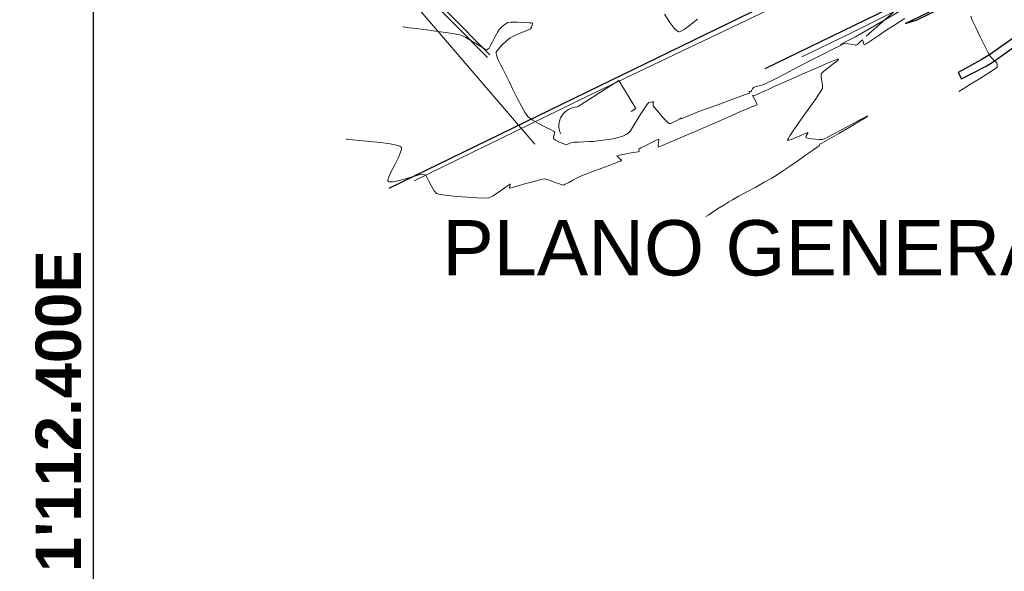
# Model space of a CAD drawing. Header units: metres. Extents: x 1111994 to 1112800, y 1268200 to 1269007.
# Tile 5 of 86: x 1112394 to 1112480, y 1268346 to 1268395. Entities that reach past the tile are written whole.
import ezdxf

# ---------------------------------------------------------------- set-up
doc = ezdxf.new("R2010")
doc.units = ezdxf.units.M
doc.header["$LTSCALE"] = 12.7
doc.header["$MEASUREMENT"] = 0
doc.layers.add('Base', color=251, linetype='Continuous')
doc.styles.add('602000', font='arial.ttf', dxfattribs={"height": 1.5})
doc.styles.add('Estilo_Generado_5', font='arialbd.ttf')

msp = doc.modelspace()

# ---------------------------------------------------------------- linework, layer by layer
at = {"layer": 'Base', "linetype": 'Continuous'}
for p, q in [((1112400, 1269000), (1112400, 1268200)), ((1112400, 1268861.585), (1112400, 1268255.04)), ((1112482.55, 1268394.045), (1112479.138, 1268391.62)), ((1112479.466, 1268391.01), (1112483.181, 1268393.662)), ((1112478.411, 1268391.17), (1112476.383, 1268390.056)), ((1112479.138, 1268391.62), (1112478.411, 1268391.17)), ((1112476.668, 1268389.502), (1112478.829, 1268390.633)), ((1112478.829, 1268390.633), (1112479.466, 1268391.01)), ((1112476.383, 1268390.056), (1112476.668, 1268389.502))]:
    msp.add_line(p, q, dxfattribs=at)
at = {"layer": 'Base', "linetype": 'Continuous', "lineweight": 0}
for p, q in [((1112436.92, 1268394.49), (1112437.458, 1268394.492)), ((1112437.458, 1268394.492), (1112438.065, 1268394.476)), ((1112450.453, 1268395.21), (1112450.915, 1268394.484)), ((1112450.457, 1268395.205), (1112450.919, 1268394.479)), ((1112452.656, 1268394.204), (1112453.352, 1268394.777)), ((1112452.66, 1268394.199), (1112453.356, 1268394.772)), ((1112470.681, 1268394.206), (1112471.269, 1268394.589)), ((1112471.269, 1268394.589), (1112471.67, 1268394.839)), ((1112477.477, 1268395.045), (1112477.62, 1268394.689)), ((1112477.62, 1268394.689), (1112477.917, 1268394.044)), ((1112427.354, 1268394.087), (1112427.411, 1268394.079)), ((1112427.411, 1268394.079), (1112427.572, 1268394.057)), ((1112427.572, 1268394.057), (1112427.917, 1268394.013)), ((1112427.917, 1268394.013), (1112428.526, 1268393.935)), ((1112428.526, 1268393.935), (1112429.443, 1268393.817)), ((1112429.443, 1268393.817), (1112430.419, 1268393.686)), ((1112430.419, 1268393.686), (1112431.332, 1268393.556)), ((1112435.504, 1268393.233), (1112435.725, 1268393.643)), ((1112435.725, 1268393.643), (1112435.866, 1268393.872)), ((1112435.866, 1268393.872), (1112436.081, 1268394.083)), ((1112436.081, 1268394.083), (1112436.373, 1268394.319)), ((1112436.373, 1268394.319), (1112436.625, 1268394.466)), ((1112436.625, 1268394.466), (1112436.92, 1268394.49)), ((1112438.045, 1268393.669), (1112437.565, 1268393.47)), ((1112438.437, 1268393.833), (1112438.045, 1268393.669)), ((1112438.065, 1268394.476), (1112438.483, 1268394.454)), ((1112438.622, 1268393.927), (1112438.437, 1268393.833)), ((1112438.483, 1268394.454), (1112438.698, 1268394.435)), ((1112438.705, 1268394.076), (1112438.622, 1268393.927)), ((1112438.698, 1268394.435), (1112438.774, 1268394.422)), ((1112438.766, 1268394.242), (1112438.705, 1268394.076)), ((1112438.792, 1268394.351), (1112438.766, 1268394.242)), ((1112438.774, 1268394.422), (1112438.788, 1268394.416)), ((1112438.788, 1268394.416), (1112438.793, 1268394.401)), ((1112438.793, 1268394.401), (1112438.792, 1268394.351)), ((1112450.915, 1268394.484), (1112451.271, 1268394.009)), ((1112450.919, 1268394.479), (1112451.275, 1268394.004)), ((1112451.271, 1268394.009), (1112451.507, 1268393.768)), ((1112451.275, 1268394.004), (1112451.511, 1268393.763)), ((1112451.507, 1268393.768), (1112451.641, 1268393.681)), ((1112451.511, 1268393.763), (1112451.645, 1268393.676)), ((1112451.641, 1268393.681), (1112451.7, 1268393.663)), ((1112451.645, 1268393.676), (1112451.704, 1268393.658)), ((1112451.7, 1268393.663), (1112451.754, 1268393.664)), ((1112451.704, 1268393.658), (1112451.758, 1268393.659)), ((1112451.754, 1268393.664), (1112451.894, 1268393.706)), ((1112451.758, 1268393.659), (1112451.898, 1268393.701)), ((1112451.894, 1268393.706), (1112452.177, 1268393.861)), ((1112451.898, 1268393.701), (1112452.181, 1268393.856)), ((1112452.177, 1268393.861), (1112452.656, 1268394.204)), ((1112452.181, 1268393.856), (1112452.66, 1268394.199)), ((1112469.304, 1268393.293), (1112469.996, 1268393.753)), ((1112469.996, 1268393.753), (1112470.681, 1268394.206)), ((1112477.917, 1268394.044), (1112478.291, 1268393.264)), ((1112431.332, 1268393.556), (1112432.06, 1268393.437)), ((1112432.06, 1268393.437), (1112432.483, 1268393.342)), ((1112432.483, 1268393.342), (1112432.918, 1268393.136)), ((1112432.918, 1268393.136), (1112433.493, 1268392.806)), ((1112433.493, 1268392.806), (1112434.075, 1268392.45)), ((1112435.067, 1268392.39), (1112435.265, 1268392.772)), ((1112435.265, 1268392.772), (1112435.504, 1268393.233)), ((1112436.497, 1268392.848), (1112436.097, 1268392.465)), ((1112436.815, 1268393.113), (1112436.497, 1268392.848)), ((1112437.116, 1268393.272), (1112436.815, 1268393.113)), ((1112437.565, 1268393.47), (1112437.116, 1268393.272)), ((1112467.598, 1268392.643), (1112467.8, 1268392.851)), ((1112467.8, 1268392.851), (1112467.938, 1268392.955)), ((1112467.938, 1268392.955), (1112467.981, 1268392.836)), ((1112467.981, 1268392.836), (1112468.018, 1268392.626)), ((1112468.249, 1268392.605), (1112468.692, 1268392.889)), ((1112468.692, 1268392.889), (1112469.304, 1268393.293)), ((1112478.291, 1268393.264), (1112478.663, 1268392.502)), ((1112434.075, 1268392.45), (1112434.458, 1268392.212)), ((1112434.458, 1268392.212), (1112434.652, 1268392.093)), ((1112434.652, 1268392.093), (1112434.721, 1268392.054)), ((1112434.721, 1268392.054), (1112434.735, 1268392.049)), ((1112434.735, 1268392.049), (1112434.752, 1268392.053)), ((1112434.752, 1268392.053), (1112434.8, 1268392.079)), ((1112434.8, 1268392.079), (1112434.887, 1268392.141)), ((1112434.887, 1268392.141), (1112434.973, 1268392.218)), ((1112434.973, 1268392.218), (1112435.067, 1268392.39)), ((1112435.75, 1268392.102), (1112435.588, 1268391.896)), ((1112435.588, 1268391.896), (1112435.592, 1268391.727)), ((1112436.097, 1268392.465), (1112435.75, 1268392.102)), ((1112464.438, 1268391.678), (1112465.371, 1268392.152)), ((1112465.371, 1268392.152), (1112466.037, 1268392.483)), ((1112466.037, 1268392.483), (1112466.328, 1268392.614)), ((1112466.328, 1268392.614), (1112466.668, 1268392.593)), ((1112466.668, 1268392.593), (1112467.087, 1268392.519)), ((1112467.087, 1268392.519), (1112467.298, 1268392.476)), ((1112467.298, 1268392.476), (1112467.364, 1268392.483)), ((1112467.364, 1268392.483), (1112467.425, 1268392.491)), ((1112467.425, 1268392.491), (1112467.492, 1268392.528)), ((1112467.492, 1268392.528), (1112467.598, 1268392.643)), ((1112468.018, 1268392.626), (1112468.066, 1268392.502)), ((1112468.066, 1268392.502), (1112468.249, 1268392.605)), ((1112478.663, 1268392.502), (1112478.957, 1268391.911)), ((1112478.957, 1268391.911), (1112479.095, 1268391.645)), ((1112435.592, 1268391.727), (1112435.642, 1268391.504)), ((1112435.642, 1268391.504), (1112435.696, 1268391.327)), ((1112435.696, 1268391.327), (1112435.792, 1268391.121)), ((1112435.792, 1268391.121), (1112435.974, 1268390.765)), ((1112462.198, 1268390.525), (1112463.345, 1268391.117)), ((1112463.345, 1268391.117), (1112464.438, 1268391.678)), ((1112464.842, 1268390.882), (1112465.428, 1268391.123)), ((1112465.629, 1268391.048), (1112465.33, 1268390.814)), ((1112465.428, 1268391.123), (1112465.704, 1268391.226)), ((1112465.772, 1268391.177), (1112465.629, 1268391.048)), ((1112465.704, 1268391.226), (1112465.796, 1268391.251)), ((1112465.811, 1268391.233), (1112465.772, 1268391.177)), ((1112465.796, 1268391.251), (1112465.811, 1268391.249)), ((1112465.811, 1268391.249), (1112465.811, 1268391.233)), ((1112479.095, 1268391.645), (1112479.204, 1268391.501)), ((1112479.204, 1268391.501), (1112479.349, 1268391.33)), ((1112479.349, 1268391.33), (1112479.458, 1268391.209)), ((1112479.458, 1268391.209), (1112479.562, 1268391.116)), ((1112479.562, 1268391.116), (1112479.692, 1268391.002)), ((1112435.974, 1268390.765), (1112436.174, 1268390.379)), ((1112436.174, 1268390.379), (1112436.327, 1268390.087)), ((1112461.106, 1268389.961), (1112462.198, 1268390.525)), ((1112462.668, 1268389.941), (1112463.845, 1268390.456)), ((1112463.845, 1268390.456), (1112464.842, 1268390.882)), ((1112464.488, 1268390.163), (1112464.286, 1268389.946)), ((1112464.883, 1268390.477), (1112464.488, 1268390.163)), ((1112465.33, 1268390.814), (1112464.883, 1268390.477)), ((1112479.569, 1268390.355), (1112479, 1268389.989)), ((1112479.804, 1268390.52), (1112479.569, 1268390.355)), ((1112479.692, 1268391.002), (1112479.775, 1268390.908)), ((1112479.775, 1268390.908), (1112479.815, 1268390.711)), ((1112479.815, 1268390.711), (1112479.804, 1268390.52)), ((1112436.327, 1268390.087), (1112436.463, 1268389.806)), ((1112436.463, 1268389.806), (1112436.722, 1268389.266)), ((1112446.413, 1268389.353), (1112442.752, 1268387.034)), ((1112447.905, 1268386.899), (1112446.413, 1268389.353)), ((1112459.51, 1268389.141), (1112460.174, 1268389.481)), ((1112460.174, 1268389.481), (1112461.106, 1268389.961)), ((1112460.26, 1268388.874), (1112461.432, 1268389.396)), ((1112461.432, 1268389.396), (1112462.668, 1268389.941)), ((1112464.286, 1268389.946), (1112464.272, 1268389.683)), ((1112464.272, 1268389.683), (1112464.329, 1268389.313)), ((1112464.329, 1268389.313), (1112464.393, 1268388.938)), ((1112478.25, 1268389.516), (1112477.471, 1268389.028)), ((1112479, 1268389.989), (1112478.25, 1268389.516)), ((1112436.722, 1268389.266), (1112437.062, 1268388.567)), ((1112437.062, 1268388.567), (1112437.439, 1268387.808)), ((1112457.914, 1268388.354), (1112457.889, 1268388.41)), ((1112457.889, 1268388.41), (1112457.971, 1268388.39)), ((1112458.06, 1268388.369), (1112458.113, 1268388.459)), ((1112458.113, 1268388.459), (1112458.209, 1268388.632)), ((1112458.209, 1268388.632), (1112458.302, 1268388.755)), ((1112458.302, 1268388.755), (1112458.53, 1268388.826)), ((1112458.53, 1268388.826), (1112458.913, 1268388.914)), ((1112458.588, 1268388.126), (1112459.271, 1268388.432)), ((1112458.913, 1268388.914), (1112459.222, 1268388.998)), ((1112459.222, 1268388.998), (1112459.51, 1268389.141)), ((1112459.271, 1268388.432), (1112460.26, 1268388.874)), ((1112464.394, 1268388.66), (1112464.197, 1268388.332)), ((1112464.393, 1268388.938), (1112464.394, 1268388.66)), ((1112476.817, 1268388.62), (1112476.441, 1268388.384)), ((1112477.471, 1268389.028), (1112476.817, 1268388.62)), ((1112437.439, 1268387.808), (1112437.81, 1268387.091)), ((1112455.14, 1268387.224), (1112456.142, 1268387.586)), ((1112456.142, 1268387.586), (1112457.05, 1268387.915)), ((1112457.05, 1268387.915), (1112457.604, 1268388.117)), ((1112457.604, 1268388.117), (1112457.868, 1268388.214)), ((1112457.868, 1268388.214), (1112457.953, 1268388.246)), ((1112457.949, 1268388.29), (1112457.914, 1268388.354)), ((1112457.963, 1268388.258), (1112457.949, 1268388.29)), ((1112457.953, 1268388.246), (1112457.964, 1268388.251)), ((1112457.964, 1268388.251), (1112457.963, 1268388.258)), ((1112457.971, 1268388.39), (1112458.06, 1268388.369)), ((1112458.33, 1268387.836), (1112458.224, 1268388.037)), ((1112458.224, 1268388.037), (1112458.276, 1268388.025)), ((1112458.276, 1268388.025), (1112458.332, 1268388.011)), ((1112458.524, 1268387.455), (1112458.33, 1268387.836)), ((1112458.332, 1268388.011), (1112458.588, 1268388.126)), ((1112463.736, 1268387.665), (1112463.121, 1268386.798)), ((1112464.197, 1268388.332), (1112463.736, 1268387.665)), ((1112437.81, 1268387.091), (1112438.134, 1268386.515)), ((1112447.494, 1268386.636), (1112447.905, 1268386.899)), ((1112448.46, 1268386.584), (1112448.594, 1268386.785)), ((1112448.594, 1268386.785), (1112448.772, 1268387.05)), ((1112448.772, 1268387.05), (1112448.942, 1268387.289)), ((1112448.942, 1268387.289), (1112449.051, 1268387.414)), ((1112449.051, 1268387.414), (1112449.205, 1268387.457)), ((1112449.205, 1268387.457), (1112449.407, 1268387.482)), ((1112449.407, 1268387.482), (1112449.509, 1268387.489)), ((1112449.471, 1268387.451), (1112449.429, 1268387.41)), ((1112449.429, 1268387.41), (1112449.432, 1268387.278)), ((1112449.432, 1268387.278), (1112449.452, 1268387.114)), ((1112449.452, 1268387.114), (1112449.589, 1268386.936)), ((1112449.509, 1268387.489), (1112449.471, 1268387.451)), ((1112449.589, 1268386.936), (1112449.904, 1268386.556)), ((1112453.476, 1268386.621), (1112454.2, 1268386.884)), ((1112454.2, 1268386.884), (1112455.14, 1268387.224)), ((1112457.105, 1268386.586), (1112457.875, 1268386.923)), ((1112457.875, 1268386.923), (1112458.182, 1268387.057)), ((1112458.182, 1268387.057), (1112458.331, 1268387.1)), ((1112458.331, 1268387.1), (1112458.512, 1268387.153)), ((1112458.512, 1268387.153), (1112458.614, 1268387.214)), ((1112458.614, 1268387.214), (1112458.524, 1268387.455)), ((1112463.121, 1268386.798), (1112462.462, 1268385.87)), ((1112438.134, 1268386.515), (1112438.367, 1268386.18)), ((1112438.367, 1268386.18), (1112438.766, 1268385.885)), ((1112438.766, 1268385.885), (1112439.366, 1268385.544)), ((1112447.714, 1268385.372), (1112448.029, 1268385.882)), ((1112448.029, 1268385.882), (1112448.302, 1268386.33)), ((1112448.302, 1268386.33), (1112448.46, 1268386.584)), ((1112449.904, 1268386.556), (1112450.292, 1268386.108)), ((1112450.292, 1268386.108), (1112450.586, 1268385.794)), ((1112451.191, 1268385.652), (1112451.475, 1268385.801)), ((1112451.475, 1268385.801), (1112451.788, 1268385.985)), ((1112451.788, 1268385.985), (1112451.925, 1268386.07)), ((1112451.925, 1268386.07), (1112451.918, 1268385.972)), ((1112451.918, 1268385.972), (1112452.069, 1268386.037)), ((1112452.069, 1268386.037), (1112452.42, 1268386.19)), ((1112452.42, 1268386.19), (1112452.821, 1268386.364)), ((1112452.821, 1268386.364), (1112453.123, 1268386.49)), ((1112453.123, 1268386.49), (1112453.476, 1268386.621)), ((1112454.706, 1268385.54), (1112456.004, 1268386.106)), ((1112456.004, 1268386.106), (1112457.105, 1268386.586)), ((1112462.462, 1268385.87), (1112461.869, 1268385.019)), ((1112466.882, 1268385.449), (1112467.63, 1268385.851)), ((1112468.082, 1268386.009), (1112467.577, 1268385.705)), ((1112467.63, 1268385.851), (1112468.09, 1268386.091)), ((1112468.319, 1268386.161), (1112468.082, 1268386.009)), ((1112468.09, 1268386.091), (1112468.312, 1268386.199)), ((1112468.312, 1268386.199), (1112468.386, 1268386.227)), ((1112468.391, 1268386.215), (1112468.319, 1268386.161)), ((1112468.386, 1268386.227), (1112468.398, 1268386.227)), ((1112468.398, 1268386.227), (1112468.391, 1268386.215)), ((1112439.366, 1268385.544), (1112440.006, 1268385.214)), ((1112440.006, 1268385.214), (1112440.435, 1268384.995)), ((1112440.435, 1268384.995), (1112440.654, 1268384.877)), ((1112447.248, 1268384.7), (1112447.43, 1268384.934)), ((1112447.43, 1268384.934), (1112447.714, 1268385.372)), ((1112450.586, 1268385.794), (1112450.762, 1268385.63)), ((1112450.762, 1268385.63), (1112450.846, 1268385.57)), ((1112450.846, 1268385.57), (1112450.875, 1268385.559)), ((1112450.875, 1268385.559), (1112450.91, 1268385.557)), ((1112450.91, 1268385.557), (1112451.005, 1268385.577)), ((1112451.005, 1268385.577), (1112451.191, 1268385.652)), ((1112452.047, 1268384.388), (1112453.343, 1268384.947)), ((1112453.343, 1268384.947), (1112454.706, 1268385.54)), ((1112461.869, 1268385.019), (1112461.514, 1268384.488)), ((1112465.286, 1268384.588), (1112466.059, 1268385.004)), ((1112466.75, 1268385.221), (1112465.846, 1268384.699)), ((1112466.059, 1268385.004), (1112466.882, 1268385.449)), ((1112467.577, 1268385.705), (1112466.75, 1268385.221)), ((1112422.342, 1268384.178), (1112422.397, 1268384.171)), ((1112422.397, 1268384.171), (1112422.555, 1268384.154)), ((1112422.555, 1268384.154), (1112422.896, 1268384.123)), ((1112422.896, 1268384.123), (1112423.503, 1268384.071)), ((1112423.503, 1268384.071), (1112424.412, 1268383.988)), ((1112440.653, 1268384.401), (1112440.636, 1268384.231)), ((1112440.636, 1268384.231), (1112440.818, 1268384.108)), ((1112440.713, 1268384.592), (1112440.653, 1268384.401)), ((1112440.654, 1268384.877), (1112440.731, 1268384.827)), ((1112440.747, 1268384.723), (1112440.713, 1268384.592)), ((1112440.731, 1268384.827), (1112440.745, 1268384.812)), ((1112440.745, 1268384.812), (1112440.751, 1268384.788)), ((1112440.751, 1268384.788), (1112440.747, 1268384.723)), ((1112440.818, 1268384.108), (1112441.181, 1268383.927)), ((1112444.536, 1268384.033), (1112445.026, 1268384.096)), ((1112445.026, 1268384.096), (1112445.544, 1268384.169)), ((1112445.544, 1268384.169), (1112445.986, 1268384.237)), ((1112445.986, 1268384.237), (1112446.248, 1268384.288)), ((1112446.248, 1268384.288), (1112446.477, 1268384.358)), ((1112446.477, 1268384.358), (1112446.768, 1268384.462)), ((1112446.768, 1268384.462), (1112447.05, 1268384.582)), ((1112447.05, 1268384.582), (1112447.248, 1268384.7)), ((1112449.292, 1268383.888), (1112449.655, 1268384.06)), ((1112449.655, 1268384.06), (1112449.847, 1268384.142)), ((1112449.847, 1268384.142), (1112449.919, 1268384.165)), ((1112449.919, 1268384.165), (1112449.934, 1268384.164)), ((1112449.947, 1268384.082), (1112449.927, 1268383.922)), ((1112449.934, 1268384.164), (1112449.943, 1268384.149)), ((1112449.943, 1268384.149), (1112449.947, 1268384.082)), ((1112450.951, 1268383.919), (1112452.047, 1268384.388)), ((1112461.355, 1268384.222), (1112461.314, 1268384.126)), ((1112461.314, 1268384.126), (1112461.315, 1268384.105)), ((1112461.315, 1268384.105), (1112461.334, 1268384.094)), ((1112461.334, 1268384.094), (1112461.414, 1268384.097)), ((1112461.514, 1268384.488), (1112461.355, 1268384.222)), ((1112461.414, 1268384.097), (1112461.614, 1268384.153)), ((1112461.614, 1268384.153), (1112461.982, 1268384.296)), ((1112461.982, 1268384.296), (1112462.493, 1268384.519)), ((1112462.493, 1268384.519), (1112462.849, 1268384.679)), ((1112462.849, 1268384.679), (1112463.033, 1268384.757)), ((1112462.962, 1268384.465), (1112462.915, 1268384.337)), ((1112462.915, 1268384.337), (1112463.077, 1268384.284)), ((1112463.048, 1268384.622), (1112462.962, 1268384.465)), ((1112463.033, 1268384.757), (1112463.098, 1268384.779)), ((1112463.099, 1268384.725), (1112463.048, 1268384.622)), ((1112463.077, 1268384.284), (1112463.283, 1268384.256)), ((1112463.098, 1268384.779), (1112463.11, 1268384.779)), ((1112463.112, 1268384.768), (1112463.099, 1268384.725)), ((1112463.11, 1268384.779), (1112463.112, 1268384.768)), ((1112463.283, 1268384.256), (1112463.459, 1268384.227)), ((1112463.459, 1268384.227), (1112463.783, 1268384.178)), ((1112463.783, 1268384.178), (1112464.136, 1268384.141)), ((1112464.136, 1268384.141), (1112464.397, 1268384.144)), ((1112464.397, 1268384.144), (1112464.691, 1268384.277)), ((1112465.014, 1268384.221), (1112464.403, 1268383.873)), ((1112464.691, 1268384.277), (1112465.286, 1268384.588)), ((1112465.846, 1268384.699), (1112465.014, 1268384.221)), ((1112424.412, 1268383.988), (1112425.366, 1268383.886)), ((1112425.366, 1268383.886), (1112426.236, 1268383.766)), ((1112426.236, 1268383.766), (1112426.785, 1268383.657)), ((1112426.785, 1268383.657), (1112427.066, 1268383.567)), ((1112427.066, 1268383.567), (1112427.176, 1268383.504)), ((1112427.22, 1268383.301), (1112427.148, 1268383.035)), ((1112427.176, 1268383.504), (1112427.204, 1268383.472)), ((1112427.204, 1268383.472), (1112427.221, 1268383.427)), ((1112427.221, 1268383.427), (1112427.22, 1268383.301)), ((1112441.181, 1268383.927), (1112441.554, 1268383.763)), ((1112441.554, 1268383.763), (1112441.767, 1268383.691)), ((1112441.767, 1268383.691), (1112441.909, 1268383.738)), ((1112441.909, 1268383.738), (1112442.085, 1268383.831)), ((1112442.085, 1268383.831), (1112442.231, 1268383.896)), ((1112442.231, 1268383.896), (1112442.433, 1268383.912)), ((1112442.433, 1268383.912), (1112442.839, 1268383.929)), ((1112442.839, 1268383.929), (1112443.337, 1268383.948)), ((1112443.337, 1268383.948), (1112443.82, 1268383.969)), ((1112443.82, 1268383.969), (1112444.178, 1268383.993)), ((1112444.178, 1268383.993), (1112444.536, 1268384.033)), ((1112448.177, 1268383.309), (1112448.359, 1268383.411)), ((1112448.183, 1268383.228), (1112448.177, 1268383.309)), ((1112448.198, 1268383.142), (1112448.183, 1268383.228)), ((1112448.359, 1268383.411), (1112448.783, 1268383.632)), ((1112448.783, 1268383.632), (1112449.292, 1268383.888)), ((1112449.927, 1268383.922), (1112449.886, 1268383.677)), ((1112449.886, 1268383.677), (1112449.889, 1268383.492)), ((1112449.889, 1268383.492), (1112450.188, 1268383.601)), ((1112450.188, 1268383.601), (1112450.951, 1268383.919)), ((1112463.933, 1268383.493), (1112463.506, 1268383.19)), ((1112464.096, 1268383.61), (1112463.933, 1268383.493)), ((1112464.13, 1268383.673), (1112464.096, 1268383.61)), ((1112464.164, 1268383.735), (1112464.13, 1268383.673)), ((1112464.403, 1268383.873), (1112464.164, 1268383.735)), ((1112426.953, 1268382.577), (1112426.624, 1268381.919)), ((1112427.148, 1268383.035), (1112426.953, 1268382.577)), ((1112446.246, 1268382.715), (1112446.455, 1268382.775)), ((1112446.344, 1268382.597), (1112446.246, 1268382.715)), ((1112446.503, 1268382.46), (1112446.344, 1268382.597)), ((1112446.455, 1268382.775), (1112446.937, 1268382.867)), ((1112446.604, 1268382.366), (1112446.503, 1268382.46)), ((1112446.638, 1268382.319), (1112446.604, 1268382.366)), ((1112446.937, 1268382.867), (1112447.51, 1268382.967)), ((1112447.51, 1268382.967), (1112447.911, 1268383.036)), ((1112447.911, 1268383.036), (1112448.117, 1268383.073)), ((1112448.117, 1268383.073), (1112448.188, 1268383.087)), ((1112448.188, 1268383.087), (1112448.198, 1268383.091)), ((1112448.201, 1268383.101), (1112448.198, 1268383.142)), ((1112448.198, 1268383.091), (1112448.201, 1268383.101)), ((1112462.901, 1268382.763), (1112462.202, 1268382.274)), ((1112463.506, 1268383.19), (1112462.901, 1268382.763)), ((1112426.624, 1268381.919), (1112426.293, 1268381.272)), ((1112444.166, 1268381.354), (1112444.989, 1268381.657)), ((1112444.989, 1268381.657), (1112445.789, 1268381.954)), ((1112445.789, 1268381.954), (1112446.298, 1268382.15)), ((1112446.298, 1268382.15), (1112446.547, 1268382.252)), ((1112446.547, 1268382.252), (1112446.629, 1268382.292)), ((1112446.629, 1268382.292), (1112446.641, 1268382.302)), ((1112446.641, 1268382.302), (1112446.638, 1268382.319)), ((1112461.494, 1268381.783), (1112460.861, 1268381.353)), ((1112462.202, 1268382.274), (1112461.494, 1268381.783)), ((1112426.022, 1268380.602), (1112426.02, 1268380.499)), ((1112426.096, 1268380.839), (1112426.022, 1268380.602)), ((1112426.293, 1268381.272), (1112426.096, 1268380.839)), ((1112426.887, 1268380.52), (1112427.579, 1268380.691)), ((1112427.579, 1268380.691), (1112428.259, 1268380.883)), ((1112428.259, 1268380.883), (1112428.786, 1268381.038)), ((1112428.786, 1268381.038), (1112429.019, 1268381.102)), ((1112429.019, 1268381.102), (1112429.198, 1268381.072)), ((1112429.198, 1268381.072), (1112429.363, 1268381.009)), ((1112429.363, 1268381.009), (1112429.455, 1268380.844)), ((1112429.455, 1268380.844), (1112429.635, 1268380.481)), ((1112438.925, 1268380.463), (1112439.517, 1268380.616)), ((1112439.517, 1268380.616), (1112439.846, 1268380.675)), ((1112439.846, 1268380.675), (1112440.167, 1268380.606)), ((1112440.167, 1268380.606), (1112440.591, 1268380.461)), ((1112442.366, 1268380.57), (1112442.798, 1268380.799)), ((1112442.798, 1268380.799), (1112443.125, 1268380.962)), ((1112443.125, 1268380.962), (1112443.488, 1268381.103)), ((1112443.488, 1268381.103), (1112444.166, 1268381.354)), ((1112459.91, 1268380.759), (1112459.252, 1268380.385)), ((1112460.39, 1268381.044), (1112459.91, 1268380.759)), ((1112460.861, 1268381.353), (1112460.39, 1268381.044)), ((1112426.02, 1268380.499), (1112426.035, 1268380.467)), ((1112426.035, 1268380.467), (1112426.065, 1268380.446)), ((1112426.065, 1268380.446), (1112426.169, 1268380.424)), ((1112426.169, 1268380.424), (1112426.42, 1268380.437)), ((1112426.42, 1268380.437), (1112426.887, 1268380.52)), ((1112429.635, 1268380.481), (1112429.865, 1268380.039)), ((1112429.865, 1268380.039), (1112430.106, 1268379.64)), ((1112435.791, 1268379.5), (1112436.273, 1268379.844)), ((1112436.273, 1268379.844), (1112436.589, 1268380.076)), ((1112436.589, 1268380.076), (1112436.747, 1268380.19)), ((1112436.747, 1268380.19), (1112436.803, 1268380.225)), ((1112436.781, 1268380.001), (1112436.773, 1268379.867)), ((1112436.773, 1268379.867), (1112436.992, 1268379.917)), ((1112436.812, 1268380.147), (1112436.781, 1268380.001)), ((1112436.803, 1268380.225), (1112436.813, 1268380.228)), ((1112436.819, 1268380.214), (1112436.812, 1268380.147)), ((1112436.813, 1268380.228), (1112436.819, 1268380.214)), ((1112436.992, 1268379.917), (1112437.519, 1268380.065)), ((1112437.519, 1268380.065), (1112438.211, 1268380.263)), ((1112438.211, 1268380.263), (1112438.925, 1268380.463)), ((1112440.591, 1268380.461), (1112440.973, 1268380.313)), ((1112440.973, 1268380.313), (1112441.171, 1268380.235)), ((1112441.171, 1268380.235), (1112441.367, 1268380.166)), ((1112441.367, 1268380.166), (1112441.519, 1268380.119)), ((1112441.519, 1268380.119), (1112441.592, 1268380.17)), ((1112441.592, 1268380.17), (1112441.662, 1268380.225)), ((1112441.662, 1268380.225), (1112441.74, 1268380.25)), ((1112441.74, 1268380.25), (1112441.819, 1268380.275)), ((1112441.819, 1268380.275), (1112441.988, 1268380.366)), ((1112441.988, 1268380.366), (1112442.366, 1268380.57)), ((1112458.498, 1268379.965), (1112457.726, 1268379.539)), ((1112459.252, 1268380.385), (1112458.498, 1268379.965)), ((1112430.106, 1268379.64), (1112430.32, 1268379.402)), ((1112430.32, 1268379.402), (1112430.652, 1268379.313)), ((1112430.652, 1268379.313), (1112431.295, 1268379.221)), ((1112431.295, 1268379.221), (1112432.131, 1268379.134)), ((1112432.131, 1268379.134), (1112433.035, 1268379.061)), ((1112433.035, 1268379.061), (1112433.887, 1268379.012)), ((1112433.887, 1268379.012), (1112434.565, 1268378.996)), ((1112434.565, 1268378.996), (1112434.948, 1268379.02)), ((1112434.948, 1268379.02), (1112435.313, 1268379.192)), ((1112435.313, 1268379.192), (1112435.791, 1268379.5)), ((1112457.019, 1268379.15), (1112456.457, 1268378.839)), ((1112457.726, 1268379.539), (1112457.019, 1268379.15)), ((1112455.278, 1268378.12), (1112454.778, 1268377.8)), ((1112455.758, 1268378.424), (1112455.278, 1268378.12)), ((1112456.122, 1268378.649), (1112455.758, 1268378.424)), ((1112456.457, 1268378.839), (1112456.122, 1268378.649)), ((1112454.354, 1268377.527), (1112454.101, 1268377.365)), ((1112454.778, 1268377.8), (1112454.354, 1268377.527))]:
    msp.add_line(p, q, dxfattribs=at)
at = {"layer": 'Base', "linetype": 'Continuous', "lineweight": 0, "flags": 128}
for points in [[(1112468.243, 1268393.273), (1112484.338, 1268407.393), (1112479.852, 1268436.874), (1112491.077, 1268440.862), (1112532.959, 1268463.68), (1112557.676, 1268477.261)], [(1112478.279, 1268435.466), (1112481.026, 1268426.919), (1112483.121, 1268420.055), (1112483.535, 1268418.764), (1112484.323, 1268414.855), (1112484.792, 1268410.474), (1112484.265, 1268407.707), (1112481.687, 1268403.367), (1112481.32, 1268402.798), (1112475.108, 1268397.681), (1112466.79, 1268393.472), (1112462.57, 1268391.458)], [(1112465.94, 1268392.536), (1112467.321, 1268393.222), (1112474.417, 1268397.36), (1112479.101, 1268400.627), (1112480.617, 1268402.307), (1112483.535, 1268405.733), (1112484.601, 1268409.898), (1112484.544, 1268414.969), (1112484.083, 1268418.095), (1112482.311, 1268427.425)], [(1112476.003, 1268426.205), (1112476.254, 1268425.424), (1112478.349, 1268418.562), (1112478.688, 1268417.503), (1112479.376, 1268414.094), (1112479.741, 1268410.68), (1112479.518, 1268409.506), (1112477.524, 1268406.149), (1112472.356, 1268401.892), (1112464.584, 1268397.959), (1112443.766, 1268388.027), (1112428.333, 1268380.507)], [(1112435.025, 1268391.608), (1112423.786, 1268402.966), (1112416.351, 1268410.37)], [(1112416.55, 1268409.749), (1112423.574, 1268402.754), (1112434.812, 1268391.397)], [(1112439.004, 1268383.739), (1112428.619, 1268395.836), (1112417.198, 1268407.724)], [(1112427.354, 1268394.087), (1112427.411, 1268394.079), (1112427.572, 1268394.057), (1112427.917, 1268394.013), (1112428.526, 1268393.935), (1112429.443, 1268393.817), (1112430.419, 1268393.686), (1112431.332, 1268393.556), (1112432.06, 1268393.437), (1112432.483, 1268393.342), (1112432.918, 1268393.136), (1112433.493, 1268392.806), (1112434.075, 1268392.45), (1112434.458, 1268392.212), (1112434.652, 1268392.093), (1112434.721, 1268392.054), (1112434.735, 1268392.049), (1112434.752, 1268392.053), (1112434.8, 1268392.079), (1112434.887, 1268392.141), (1112434.973, 1268392.218), (1112435.067, 1268392.39), (1112435.265, 1268392.772), (1112435.504, 1268393.233), (1112435.725, 1268393.643), (1112435.866, 1268393.872), (1112436.081, 1268394.083), (1112436.373, 1268394.319), (1112436.625, 1268394.466), (1112436.92, 1268394.49), (1112437.458, 1268394.492), (1112438.065, 1268394.476), (1112438.483, 1268394.454), (1112438.698, 1268394.435), (1112438.774, 1268394.422), (1112438.788, 1268394.416), (1112438.793, 1268394.401), (1112438.792, 1268394.351), (1112438.766, 1268394.242), (1112438.705, 1268394.076), (1112438.622, 1268393.927), (1112438.437, 1268393.833), (1112438.045, 1268393.669), (1112437.565, 1268393.47), (1112437.116, 1268393.272), (1112436.815, 1268393.113), (1112436.497, 1268392.848), (1112436.097, 1268392.465), (1112435.75, 1268392.102), (1112435.588, 1268391.896), (1112435.592, 1268391.727), (1112435.642, 1268391.504), (1112435.696, 1268391.327), (1112435.792, 1268391.121), (1112435.974, 1268390.765), (1112436.174, 1268390.379), (1112436.327, 1268390.087), (1112436.463, 1268389.806), (1112436.722, 1268389.266), (1112437.062, 1268388.567), (1112437.439, 1268387.808), (1112437.81, 1268387.091), (1112438.134, 1268386.515), (1112438.367, 1268386.18), (1112438.766, 1268385.885), (1112439.366, 1268385.544), (1112440.006, 1268385.214), (1112440.435, 1268384.995), (1112440.654, 1268384.877), (1112440.731, 1268384.827), (1112440.745, 1268384.812), (1112440.751, 1268384.788), (1112440.747, 1268384.723), (1112440.713, 1268384.592), (1112440.669, 1268384.453)], [(1112470.234, 1268393.91), (1112470.681, 1268394.206), (1112471.269, 1268394.589), (1112471.67, 1268394.839)], [(1112448.768, 1268387.044), (1112448.772, 1268387.05), (1112448.942, 1268387.289), (1112449.051, 1268387.414), (1112449.205, 1268387.457), (1112449.407, 1268387.482), (1112449.509, 1268387.489), (1112449.471, 1268387.451), (1112449.429, 1268387.41), (1112449.432, 1268387.278), (1112449.434, 1268387.257)], [(1112424.803, 1268383.946), (1112425.366, 1268383.886), (1112426.236, 1268383.766), (1112426.785, 1268383.657), (1112427.066, 1268383.567), (1112427.176, 1268383.504), (1112427.204, 1268383.472), (1112427.221, 1268383.427), (1112427.22, 1268383.301), (1112427.148, 1268383.035), (1112426.953, 1268382.577), (1112426.624, 1268381.919), (1112426.293, 1268381.272), (1112426.096, 1268380.839), (1112426.022, 1268380.602), (1112426.02, 1268380.499), (1112426.035, 1268380.467), (1112426.065, 1268380.446), (1112426.169, 1268380.424), (1112426.42, 1268380.437), (1112426.887, 1268380.52), (1112427.579, 1268380.691), (1112428.259, 1268380.883), (1112428.786, 1268381.038), (1112429.019, 1268381.102), (1112429.198, 1268381.072), (1112429.363, 1268381.009), (1112429.445, 1268380.863)]]:
    msp.add_lwpolyline(points, dxfattribs=at)
at = {"layer": 'Base', "linetype": 'Continuous', "flags": 128}
msp.add_lwpolyline([(1112472.738, 1268394.711), (1112476.126, 1268396.356, 0.30453), (1112485.125, 1268419.206), (1112481.954, 1268429.246), (1112478.729, 1268439.456), (1112475.942, 1268448.17), (1112475.799, 1268448.124), (1112478.586, 1268439.41), (1112481.811, 1268429.2), (1112484.979, 1268419.167, -0.304303), (1112476.051, 1268396.486), (1112471.732, 1268394.389)], format="xyb", close=True, dxfattribs=at)
for points in [[(1112459.321, 1268390.419), (1112475.112, 1268398.087, 0.302132), (1112483.175, 1268418.736), (1112476.822, 1268438.854)], [(1112478.275, 1268417.758, -0.296748), (1112472.542, 1268402.397), (1112443.578, 1268388.333), (1112426.12, 1268379.828)]]:
    msp.add_lwpolyline(points, format="xyb", dxfattribs=at)
at = {"layer": 'Base', "linetype": 'Continuous', "lineweight": 0}
msp.add_arc((1112442.797, 1268385.363), 1.672, 91.54822, 205.23975, dxfattribs=at)

# ---------------------------------------------------------------- texts
at = {"layer": 'Base', "insert": (1112430.831, 1268377.045), "char_height": 4.87911, "attachment_point": 1, "style": '602000'}
msp.add_mtext('PLANO GENERAL', dxfattribs=at)
at = {"layer": 'Base', "linetype": 'Continuous', "insert": (1112398.974, 1268346.016), "char_height": 4, "attachment_point": 7, "rotation": 90, "style": 'Estilo_Generado_5'}
msp.add_mtext("{1'112.400E}", dxfattribs=at)

doc.saveas('drawing.dxf')
